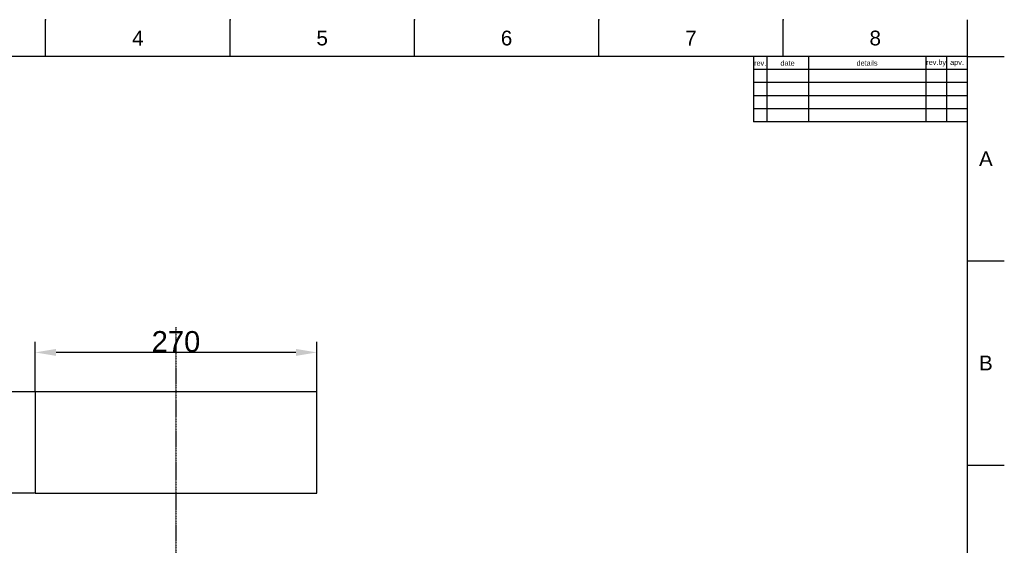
# Model space of a CAD drawing. Header units: millimetres. Extents: x 580 to 2065, y -13 to 1037.
# Tile 4 of 4: x 1121 to 2065, y 533 to 1037. Entities that reach past the tile are written whole.
import ezdxf

# ---------------------------------------------------------------- set-up
doc = ezdxf.new("R2010")
doc.units = ezdxf.units.MM
doc.header["$LTSCALE"] = 0.1
doc.linetypes.add('CENTER', pattern=[0.6, 0.375, -0.075, 0.075, -0.075])
for name, color, linetype in [('CEN', 1, 'CENTER'), ('DEFAULT', 7, 'Continuous'), ('FORM', 7, 'Continuous'), ('LAYER 01', 2, 'Continuous'), ('TEXT', 2, 'Continuous')]:
    doc.layers.add(name, color=color, linetype=linetype)
doc.styles.add('ARIAL', font='arial_0.ttf')
doc.styles.get("Standard").update_dxf_attribs({"font": 'arial_0.ttf'})
doc.dimstyles.new('DIMENSION STYLE 01', dxfattribs={"dimtxt": 20, "dimasz": 20, "dimexe": 10, "dimexo": 0.5, "dimgap": 0.09, "dimtad": 1, "dimtoh": 1, "dimdec": 0, "dimzin": 0, "dimdsep": 46, "dimtxsty": 'ARIAL', "dimcen": 0.5, "dimadec": 1, "dimazin": 0, "dimtfac": 1, "dimtdec": 4, "dimtofl": 0, "dimtmove": 0, "dimatfit": 3, "dimfxl": 1, "dimtolj": 1, "dimtzin": 0, "dimarcsym": 0})

# ---------------------------------------------------------------- blocks, each defined once
blk = doc.blocks.new('*D220')
at = {"layer": 'DEFAULT', "color": 0, "lineweight": -2, "transparency": 16777216}
for p, q in [((1135.47, 680.39), (1135.47, 727.73)), ((1405.47, 680.39), (1405.47, 727.73)), ((1385.47, 717.73), (1155.47, 717.73))]:
    blk.add_line(p, q, dxfattribs=at)
at = {"layer": 'DEFAULT', "color": 0, "transparency": 16777216}
for points in [[(1155.47, 721.07), (1155.47, 714.4), (1135.47, 717.73)], [(1385.47, 721.07), (1385.47, 714.4), (1405.47, 717.73)]]:
    blk.add_solid(points, dxfattribs=at)
at = {"layer": 'Defpoints', "color": 0, "transparency": 16777216}
for p in [(1135.47, 717.73), (1135.47, 679.89), (1405.47, 679.89)]:
    blk.add_point(p, dxfattribs=at)
at = {"layer": 'DEFAULT', "color": 0, "transparency": 16777216, "insert": (1270.47, 728.04), "char_height": 20, "attachment_point": 5, "style": 'ARIAL'}
blk.add_mtext('\\A1;270', dxfattribs=at)
blk = doc.blocks.new('*D221')
at = {"layer": 'DEFAULT', "color": 0, "lineweight": -2, "transparency": 16777216}
for p, q in [((1134.97, 679.89), (1085.85, 679.89)), ((1095.85, 659.89), (1095.85, 602.89)), ((1134.97, 582.89), (1085.85, 582.89))]:
    blk.add_line(p, q, dxfattribs=at)
at = {"layer": 'DEFAULT', "color": 0, "transparency": 16777216}
for points in [[(1092.52, 659.89), (1099.19, 659.89), (1095.85, 679.89)], [(1092.52, 602.89), (1099.19, 602.89), (1095.85, 582.89)]]:
    blk.add_solid(points, dxfattribs=at)
at = {"layer": 'Defpoints', "color": 0, "transparency": 16777216}
for p in [(1135.47, 679.89), (1095.85, 582.89), (1135.47, 582.89)]:
    blk.add_point(p, dxfattribs=at)
at = {"layer": 'DEFAULT', "color": 0, "transparency": 16777216, "insert": (1085.55, 631.39), "char_height": 20, "attachment_point": 5, "rotation": 90, "style": 'ARIAL'}
blk.add_mtext('\\A1;97', dxfattribs=at)

msp = doc.modelspace()

# ---------------------------------------------------------------- linework, layer by layer
for p, q in [((1145.51, 1001.37), (1145.51, 1036.73)), ((1322.28, 1001.37), (1322.28, 1036.73)), ((1499.05, 1001.37), (1499.05, 1036.73)), ((1675.82, 1001.37), (1675.82, 1036.73)), ((1852.58, 1001.37), (1852.58, 1036.73)), ((2029.35, 1001.37), (2029.35, 1036.73)), ((2029.35, 1001.37), (615.21, 1001.37)), ((2029.35, 22.08), (2029.35, 1001.37)), ((2029.35, 1001.37), (2064.71, 1001.37)), ((2029.35, 805.52), (2064.71, 805.52)), ((2029.35, 609.66), (2064.71, 609.66))]:
    msp.add_line(p, q)
for p in [(1145.51, 1036.73), (1322.28, 1036.73), (1499.05, 1036.73), (1675.82, 1036.73), (1852.58, 1036.73), (2029.35, 805.52), (2029.35, 609.66)]:
    msp.add_point(p)
at = {"layer": 'CEN'}
msp.add_line((1270.47, 742.02), (1270.47, 337.27), dxfattribs=at)
at = {"layer": 'FORM'}
for p, q in [((1824.35, 1001.37), (1824.35, 938.87)), ((1836.85, 1001.37), (1836.85, 938.87)), ((1876.85, 1001.37), (1876.85, 938.87)), ((1989.35, 1001.37), (1989.35, 938.87)), ((2009.35, 1001.37), (2009.35, 938.87)), ((2029.35, 988.87), (1824.35, 988.87)), ((2029.35, 976.37), (1824.35, 976.37)), ((2029.35, 963.87), (1824.35, 963.87)), ((2029.35, 951.37), (1824.35, 951.37)), ((2029.35, 938.87), (1824.35, 938.87))]:
    msp.add_line(p, q, dxfattribs=at)
at = {"layer": 'LAYER 01'}
for p, q in [((1405.47, 679.89), (1135.47, 679.89)), ((1135.47, 679.89), (1135.47, 582.89)), ((1405.47, 582.89), (1405.47, 679.89)), ((1135.47, 582.89), (1405.47, 582.89))]:
    msp.add_line(p, q, dxfattribs=at)

# ---------------------------------------------------------------- texts
at = {"char_height": 14.14, "attachment_point": 5}
for s, width, insert in [('4', 50, (1233.9, 1019.05)), ('5', 50, (1410.66, 1019.05)), ('6', 50, (1587.43, 1019.05)), ('7', 50, (1764.2, 1019.05)), ('8', 50, (1940.97, 1019.05)), ('A', 10, (2047.03, 903.44)), ('B', 10, (2047.03, 707.59))]:
    msp.add_mtext_dynamic_manual_height_columns(s, width=width, gutter_width=12.5, heights=[0], dxfattribs=dict(at, insert=insert))
at = {"layer": 'TEXT', "char_height": 5, "attachment_point": 5}
for s, width, insert in [('rev.', 5, (1830.6, 995.12)), ('date', 16, (1856.85, 995.12)), ('details', 45, (1933.1, 995.12)), ('rev.by', 8, (1999.35, 995.12)), ('apv.', 8, (2019.35, 995.12))]:
    msp.add_mtext_dynamic_manual_height_columns(s, width=width, gutter_width=12.5, heights=[0], dxfattribs=dict(at, insert=insert))

# ---------------------------------------------------------------- dimensions: what is measured, and where the dimension line sits
at = {"layer": 'DEFAULT'}
dim = msp.add_linear_dim(base=(1135.47, 717.73), p1=(1405.47, 679.89), p2=(1135.47, 679.89), dimstyle='DIMENSION STYLE 01', dxfattribs=at)
dim.commit()
dim.dimension.update_dxf_attribs({"geometry": '*D220', "text_midpoint": (1270.47, 728.04)})
dim = msp.add_linear_dim(base=(1095.85, 582.89), p1=(1135.47, 679.89), p2=(1135.47, 582.89), angle=90, dimstyle='DIMENSION STYLE 01', dxfattribs=at)
dim.commit()
dim.dimension.update_dxf_attribs({"geometry": '*D221', "text_midpoint": (1085.55, 631.39)})

doc.saveas('drawing.dxf')
